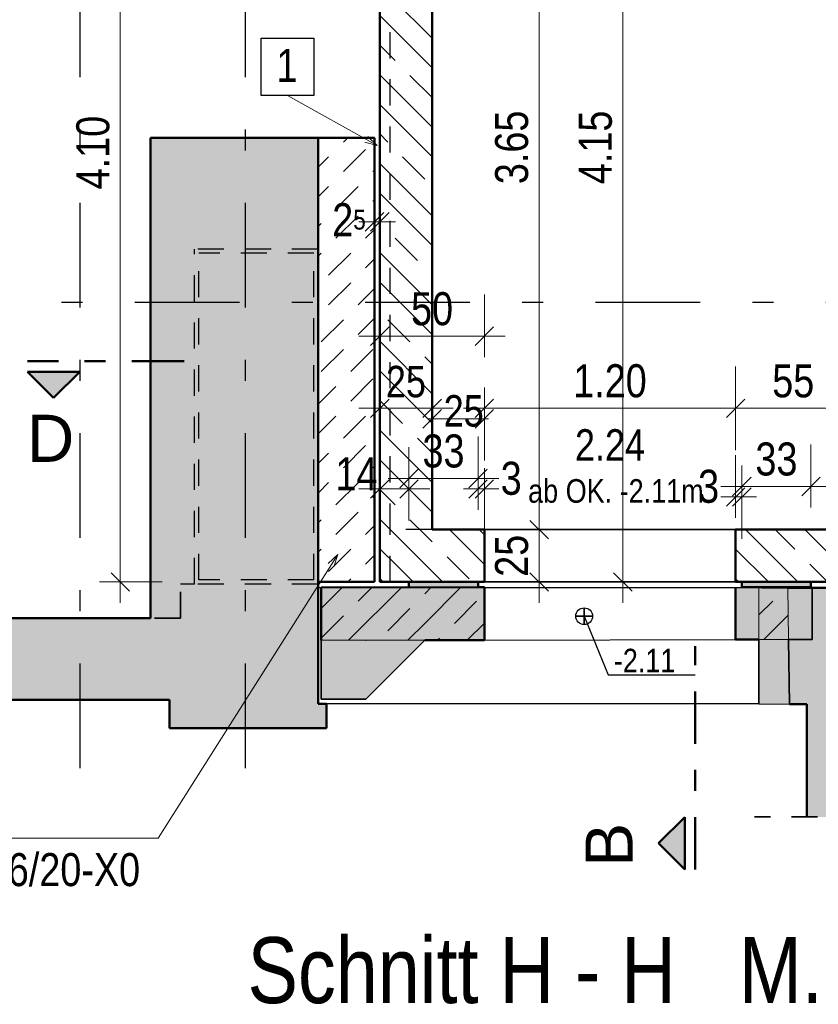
# Model space of a CAD drawing. Header units: millimetres. Extents: x -50 to 85, y 0 to 206.
# Tile 9 of 152: x 5.42 to 9.23, y 10.48 to 15.19. Entities that reach past the tile are written whole.
import ezdxf

# ---------------------------------------------------------------- set-up
doc = ezdxf.new("R2010")
doc.units = ezdxf.units.MM
for name, pattern in [('DASHDOT', [1, 0.5, -0.25, 0, -0.25]), ('DASHDOTX2', [2, 1, -0.5, 0, -0.5]), ('HIDDEN', [0.375, 0.25, -0.125])]:
    doc.linetypes.add(name, pattern=pattern)
for name, color, linetype, lineweight in [('Achsen', 7, 'Continuous', 20), ('Geschnittene Kanten', 7, 'Continuous', 20), ('Schraffuren', 7, 'Continuous', 20), ('Verdeckte Kanten', 7, 'Continuous', 20)]:
    doc.layers.add(name, color=color, linetype=linetype, lineweight=lineweight)
doc.styles.add('Arial', font='arial.ttf')
doc.styles.add('Arial Narrow', font='ARIALN.TTF')
doc.dimstyles.new('Arch_Strakon_dimstyle', dxfattribs={"dimtxt": 15.75, "dimasz": 1, "dimexe": 1.25, "dimexo": 0.0625, "dimgap": 1, "dimtad": 0, "dimdec": 5, "dimzin": 12, "dimdsep": 46, "dimtxsty": 'Arial Narrow', "dimblk": 'Arrowhead_Tick', "dimsah": 1, "dimcen": 0, "dimse1": 1, "dimse2": 1, "dimclrd": 6, "dimclrt": 2, "dimazin": 0, "dimtfac": 1, "dimtdec": 4, "dimtmove": 0, "dimatfit": 3, "dimldrblk": 'NONE', "dimfxl": 1, "dimtvp": 1, "dimtolj": 1, "dimtzin": 0, "dimlwd": 13, "dimarcsym": 2})
pattern_1 = [(135, (0, 0), (-0.212132, -0.212132), []), (135, (-0.0707, -0.0707), (-0.212132, -0.212132), []), (135, (-0.14142, -0.14142), (-0.212132, -0.212132), [0.15, -0.1])]
pattern_2 = [(45, (0, 0), (-0.1414214, 0.1414214), [0.15, -0.1]), (45, (-0.07071, 0.07071), (-0.1414214, 0.1414214), [])]

# ---------------------------------------------------------------- blocks, each defined once
blk = doc.blocks.new('Arrowhead_Tick')
at = {"color": 0, "linetype": 'Continuous', "lineweight": -2}
for p, q in [((0, 20), (0, -10)), ((-1, 0), (0, 0)), ((10, 0), (0, 0))]:
    blk.add_line(p, q, dxfattribs=at)
at = {"color": 2, "linetype": 'Continuous', "lineweight": 35}
blk.add_line((4.42, 4.42), (-4.42, -4.42), dxfattribs=at)
blk = doc.blocks.new('*D195')
at = {"color": 6, "linetype": 'Continuous', "lineweight": 13}
blk.add_line((7.9, 12.5114), (7.9, 12.7414), dxfattribs=at)
at = {"layer": 'Defpoints', "color": 0}
for p in [(7.389, 12.7514), (7.9, 12.7514), (7.6385, 12.5014)]:
    blk.add_point(p, dxfattribs=at)
at = {"color": 6, "lineweight": 13, "xscale": 0.01, "yscale": 0.01, "zscale": 0.01}
for p, rotation in [((7.9, 12.7514), 90), ((7.9, 12.5014), 270)]:
    blk.add_blockref('Arrowhead_Tick', p, dxfattribs=dict(at, rotation=rotation))
at = {"color": 2, "lineweight": 35, "insert": (7.7696, 12.6264), "char_height": 0.1575, "attachment_point": 5, "rotation": 90, "style": 'Arial Narrow'}
blk.add_mtext('\\A1;25', dxfattribs=at)
blk = doc.blocks.new('_None')
blk = doc.blocks.new('*D196')
at = {"color": 6, "linetype": 'Continuous', "lineweight": 13}
blk.add_line((7.9, 12.7614), (7.9, 16.3914), dxfattribs=at)
at = {"layer": 'Defpoints', "color": 0}
for p in [(7.139, 16.4014), (7.9, 16.4014), (7.389, 12.7514)]:
    blk.add_point(p, dxfattribs=at)
at = {"color": 6, "lineweight": 13, "xscale": 0.01, "yscale": 0.01, "zscale": 0.01}
for p, rotation in [((7.9, 16.4014), 90), ((7.9, 12.7514), 270)]:
    blk.add_blockref('Arrowhead_Tick', p, dxfattribs=dict(at, rotation=rotation))
at = {"color": 2, "lineweight": 35, "insert": (7.7696, 14.5764), "char_height": 0.1575, "attachment_point": 5, "rotation": 90, "style": 'Arial Narrow'}
blk.add_mtext('\\A1;3.65', dxfattribs=at)
blk = doc.blocks.new('*D199')
at = {"color": 6, "linetype": 'Continuous', "lineweight": 13}
blk.add_line((4.6463, 12.5114), (4.6463, 13.828), dxfattribs=at)
at = {"layer": 'Defpoints', "color": 0}
for p in [(3.7695, 13.838), (4.6463, 13.838), (7.6385, 12.5014)]:
    blk.add_point(p, dxfattribs=at)
at = {"color": 6, "lineweight": 13, "xscale": 0.01, "yscale": 0.01, "zscale": 0.01}
for p, rotation in [((4.6463, 13.838), 90), ((4.6463, 12.5014), 270)]:
    blk.add_blockref('Arrowhead_Tick', p, dxfattribs=dict(at, rotation=rotation))
at = {"color": 2, "lineweight": 35, "insert": (4.5159, 13.1697), "char_height": 0.1575, "attachment_point": 5, "rotation": 90, "style": 'Arial Narrow'}
blk.add_mtext('\\A1;1.33{\\A1;\\H.6x;\\S5;}', dxfattribs=at)
blk = doc.blocks.new('*D201')
at = {"color": 6, "linetype": 'Continuous', "lineweight": 13}
blk.add_line((9.9, 12.5114), (9.9, 12.7414), dxfattribs=at)
at = {"layer": 'Defpoints', "color": 0}
for p in [(9.9, 12.7514), (11.339, 12.7514), (8.8385, 12.5014)]:
    blk.add_point(p, dxfattribs=at)
at = {"color": 6, "lineweight": 13, "xscale": 0.01, "yscale": 0.01, "zscale": 0.01}
for p, rotation in [((9.9, 12.7514), 90), ((9.9, 12.5014), 270)]:
    blk.add_blockref('Arrowhead_Tick', p, dxfattribs=dict(at, rotation=rotation))
at = {"color": 2, "lineweight": 35, "insert": (9.7696, 12.6264), "char_height": 0.1575, "attachment_point": 5, "rotation": 90, "style": 'Arial Narrow'}
blk.add_mtext('\\A1;25', dxfattribs=at)
blk = doc.blocks.new('*D203')
at = {"color": 6, "linetype": 'Continuous', "lineweight": 13}
blk.add_line((8.3, 12.5114), (8.3, 16.6414), dxfattribs=at)
at = {"layer": 'Defpoints', "color": 0}
for p in [(8.3, 16.6514), (11.589, 16.6514), (8.8385, 12.5014)]:
    blk.add_point(p, dxfattribs=at)
at = {"color": 6, "lineweight": 13, "xscale": 0.01, "yscale": 0.01, "zscale": 0.01}
for p, rotation in [((8.3, 16.6514), 90), ((8.3, 12.5014), 270)]:
    blk.add_blockref('Arrowhead_Tick', p, dxfattribs=dict(at, rotation=rotation))
at = {"color": 2, "lineweight": 35, "insert": (8.1696, 14.5764), "char_height": 0.1575, "attachment_point": 5, "rotation": 90, "style": 'Arial Narrow'}
blk.add_mtext('\\A1;4.15', dxfattribs=at)
blk = doc.blocks.new('*D204')
at = {"color": 6, "linetype": 'Continuous', "lineweight": 13}
blk.add_line((11.0263, 12.5114), (11.0263, 12.7414), dxfattribs=at)
at = {"layer": 'Defpoints', "color": 0}
for p in [(11.0263, 12.7514), (11.339, 12.7514), (8.8385, 12.5014)]:
    blk.add_point(p, dxfattribs=at)
at = {"color": 6, "lineweight": 13, "xscale": 0.01, "yscale": 0.01, "zscale": 0.01}
for p, rotation in [((11.0263, 12.7514), 90), ((11.0263, 12.5014), 270)]:
    blk.add_blockref('Arrowhead_Tick', p, dxfattribs=dict(at, rotation=rotation))
at = {"color": 2, "lineweight": 35, "insert": (10.8959, 12.6264), "char_height": 0.1575, "attachment_point": 5, "rotation": 90, "style": 'Arial Narrow'}
blk.add_mtext('\\A1;25', dxfattribs=at)
blk = doc.blocks.new('*D214')
at = {"color": 6, "linetype": 'Continuous', "lineweight": 13}
blk.add_line((5.9, 12.5114), (5.9, 16.5914), dxfattribs=at)
at = {"layer": 'Defpoints', "color": 0}
for p in [(5.9, 16.6014), (7.189, 16.6014), (7.139, 12.5014)]:
    blk.add_point(p, dxfattribs=at)
at = {"color": 6, "lineweight": 13, "xscale": 0.01, "yscale": 0.01, "zscale": 0.01}
for p, rotation in [((5.9, 16.6014), 90), ((5.9, 12.5014), 270)]:
    blk.add_blockref('Arrowhead_Tick', p, dxfattribs=dict(at, rotation=rotation))
at = {"color": 2, "lineweight": 35, "insert": (5.7696, 14.5514), "char_height": 0.1575, "attachment_point": 5, "rotation": 90, "style": 'Arial Narrow'}
blk.add_mtext('\\A1;4.10', dxfattribs=at)
blk = doc.blocks.new('*D394')
at = {"color": 6, "linetype": 'Continuous', "lineweight": 13}
blk.add_line((7.6485, 13.3306), (8.8285, 13.3306), dxfattribs=at)
at = {"layer": 'Defpoints', "color": 0}
for p in [(8.8385, 13.3306), (7.6385, 12.7514), (8.8385, 12.7514)]:
    blk.add_point(p, dxfattribs=at)
at = {"color": 6, "lineweight": 13, "xscale": 0.01, "yscale": 0.01, "zscale": 0.01}
blk.add_blockref('Arrowhead_Tick', (8.8385, 13.3306), dxfattribs=at)
at = {"color": 6, "lineweight": 13, "xscale": 0.01, "yscale": 0.01, "zscale": 0.01, "rotation": 180}
blk.add_blockref('Arrowhead_Tick', (7.6385, 13.3306), dxfattribs=at)
at = {"color": 2, "lineweight": 35, "insert": (8.2385, 13.461), "char_height": 0.1575, "attachment_point": 5, "style": 'Arial Narrow'}
blk.add_mtext('\\A1;1.20', dxfattribs=at)
blk = doc.blocks.new('*D397')
at = {"color": 6, "linetype": 'Continuous', "lineweight": 13}
blk.add_line((8.8785, 12.9572), (9.1885, 12.9572), dxfattribs=at)
at = {"layer": 'Defpoints', "color": 0}
for p in [(9.1985, 12.9572), (8.8685, 12.4764), (9.1985, 12.4764)]:
    blk.add_point(p, dxfattribs=at)
at = {"color": 6, "lineweight": 13, "xscale": 0.01, "yscale": 0.01, "zscale": 0.01}
blk.add_blockref('Arrowhead_Tick', (9.1985, 12.9572), dxfattribs=at)
at = {"color": 6, "lineweight": 13, "xscale": 0.01, "yscale": 0.01, "zscale": 0.01, "rotation": 180}
blk.add_blockref('Arrowhead_Tick', (8.8685, 12.9572), dxfattribs=at)
at = {"color": 2, "lineweight": 35, "insert": (9.0335, 13.0876), "char_height": 0.1575, "attachment_point": 5, "style": 'Arial Narrow'}
blk.add_mtext('\\A1;33', dxfattribs=at)
blk = doc.blocks.new('*D398')
at = {"color": 6, "linetype": 'Continuous', "lineweight": 13}
blk.add_line((7.149, 13.3306), (7.379, 13.3306), dxfattribs=at)
at = {"layer": 'Defpoints', "color": 0}
for p in [(7.389, 13.3306), (7.139, 12.7514), (7.389, 12.7514)]:
    blk.add_point(p, dxfattribs=at)
at = {"color": 6, "lineweight": 13, "xscale": 0.01, "yscale": 0.01, "zscale": 0.01}
blk.add_blockref('Arrowhead_Tick', (7.389, 13.3306), dxfattribs=at)
at = {"color": 6, "lineweight": 13, "xscale": 0.01, "yscale": 0.01, "zscale": 0.01, "rotation": 180}
blk.add_blockref('Arrowhead_Tick', (7.139, 13.3306), dxfattribs=at)
at = {"color": 2, "lineweight": 35, "insert": (7.264, 13.4571), "char_height": 0.15, "attachment_point": 5, "style": 'Arial Narrow'}
blk.add_mtext('\\A1;25', dxfattribs=at)
blk = doc.blocks.new('*D399')
at = {"color": 6, "linetype": 'Continuous', "lineweight": 13}
for p, q in [((7.379, 13.2806), (7.369, 13.2806)), ((7.389, 13.2806), (7.6385, 13.2806)), ((7.6485, 13.2806), (7.6585, 13.2806))]:
    blk.add_line(p, q, dxfattribs=at)
at = {"layer": 'Defpoints', "color": 0}
for p in [(7.6385, 13.2806), (7.389, 12.7514), (7.6385, 12.7514)]:
    blk.add_point(p, dxfattribs=at)
at = {"color": 6, "lineweight": 13, "xscale": 0.01, "yscale": 0.01, "zscale": 0.01}
blk.add_blockref('Arrowhead_Tick', (7.389, 13.2806), dxfattribs=at)
at = {"color": 6, "lineweight": 13, "xscale": 0.01, "yscale": 0.01, "zscale": 0.01, "rotation": 180}
blk.add_blockref('Arrowhead_Tick', (7.6385, 13.2806), dxfattribs=at)
at = {"color": 2, "lineweight": 35, "insert": (7.5401, 13.3175), "char_height": 0.15, "attachment_point": 5, "style": 'Arial Narrow'}
blk.add_mtext('\\A1;25', dxfattribs=at)
blk = doc.blocks.new('*D400')
at = {"color": 6, "linetype": 'Continuous', "lineweight": 13}
blk.add_line((8.8485, 13.3306), (9.379, 13.3306), dxfattribs=at)
at = {"layer": 'Defpoints', "color": 0}
for p in [(9.389, 13.3306), (8.8385, 12.7514), (9.389, 12.7514)]:
    blk.add_point(p, dxfattribs=at)
at = {"color": 6, "lineweight": 13, "xscale": 0.01, "yscale": 0.01, "zscale": 0.01}
blk.add_blockref('Arrowhead_Tick', (9.389, 13.3306), dxfattribs=at)
at = {"color": 6, "lineweight": 13, "xscale": 0.01, "yscale": 0.01, "zscale": 0.01, "rotation": 180}
blk.add_blockref('Arrowhead_Tick', (8.8385, 13.3306), dxfattribs=at)
at = {"color": 2, "lineweight": 35, "insert": (9.1138, 13.4607), "char_height": 0.1575, "attachment_point": 5, "style": 'Arial Narrow'}
blk.add_mtext('\\A1;55', dxfattribs=at)
blk = doc.blocks.new('*D401')
at = {"color": 6, "linetype": 'Continuous', "lineweight": 13}
for p, q in [((8.8285, 12.9072), (8.8185, 12.9072)), ((8.8385, 12.9072), (8.8685, 12.9072)), ((8.8785, 12.9072), (8.8885, 12.9072))]:
    blk.add_line(p, q, dxfattribs=at)
at = {"layer": 'Defpoints', "color": 0}
for p in [(8.8685, 12.9072), (8.8385, 12.474), (8.8685, 12.4764)]:
    blk.add_point(p, dxfattribs=at)
at = {"color": 6, "lineweight": 13, "xscale": 0.01, "yscale": 0.01, "zscale": 0.01}
blk.add_blockref('Arrowhead_Tick', (8.8385, 12.9072), dxfattribs=at)
at = {"color": 6, "lineweight": 13, "xscale": 0.01, "yscale": 0.01, "zscale": 0.01, "rotation": 180}
blk.add_blockref('Arrowhead_Tick', (8.8685, 12.9072), dxfattribs=at)
at = {"color": 2, "lineweight": 35, "insert": (8.7097, 12.9572), "char_height": 0.1575, "attachment_point": 5, "style": 'Arial Narrow'}
blk.add_mtext('\\A1;3', dxfattribs=at)
blk = doc.blocks.new('*D478')
at = {"color": 6, "linetype": 'Continuous', "lineweight": 13}
blk.add_line((7.149, 12.9455), (7.2685, 12.9455), dxfattribs=at)
at = {"layer": 'Defpoints', "color": 0}
for p in [(7.2785, 12.9455), (7.139, 12.5014), (7.2785, 12.4764)]:
    blk.add_point(p, dxfattribs=at)
at = {"color": 6, "lineweight": 13, "xscale": 0.01, "yscale": 0.01, "zscale": 0.01}
blk.add_blockref('Arrowhead_Tick', (7.2785, 12.9455), dxfattribs=at)
at = {"color": 6, "lineweight": 13, "xscale": 0.01, "yscale": 0.01, "zscale": 0.01, "rotation": 180}
blk.add_blockref('Arrowhead_Tick', (7.139, 12.9455), dxfattribs=at)
at = {"color": 2, "lineweight": 35, "insert": (7.0276, 13.0176), "char_height": 0.1575, "attachment_point": 5, "style": 'Arial Narrow'}
blk.add_mtext('\\A1;14', dxfattribs=at)
blk = doc.blocks.new('*D479')
at = {"color": 6, "linetype": 'Continuous', "lineweight": 13}
blk.add_line((7.2885, 12.9955), (7.5985, 12.9955), dxfattribs=at)
at = {"layer": 'Defpoints', "color": 0}
for p in [(7.6085, 12.9955), (7.2785, 12.4764), (7.6085, 12.4764)]:
    blk.add_point(p, dxfattribs=at)
at = {"color": 6, "lineweight": 13, "xscale": 0.01, "yscale": 0.01, "zscale": 0.01}
blk.add_blockref('Arrowhead_Tick', (7.6085, 12.9955), dxfattribs=at)
at = {"color": 6, "lineweight": 13, "xscale": 0.01, "yscale": 0.01, "zscale": 0.01, "rotation": 180}
blk.add_blockref('Arrowhead_Tick', (7.2785, 12.9955), dxfattribs=at)
at = {"color": 2, "lineweight": 35, "insert": (7.4435, 13.1259), "char_height": 0.1575, "attachment_point": 5, "style": 'Arial Narrow'}
blk.add_mtext('\\A1;33', dxfattribs=at)
blk = doc.blocks.new('*D480')
at = {"color": 6, "linetype": 'Continuous', "lineweight": 13}
for p, q in [((7.5985, 12.9455), (7.5885, 12.9455)), ((7.6085, 12.9455), (7.6385, 12.9455)), ((7.6485, 12.9455), (7.6585, 12.9455))]:
    blk.add_line(p, q, dxfattribs=at)
at = {"layer": 'Defpoints', "color": 0}
for p in [(7.6385, 12.9455), (7.6085, 12.4764), (7.6385, 12.2228)]:
    blk.add_point(p, dxfattribs=at)
at = {"color": 6, "lineweight": 13, "xscale": 0.01, "yscale": 0.01, "zscale": 0.01}
blk.add_blockref('Arrowhead_Tick', (7.6085, 12.9455), dxfattribs=at)
at = {"color": 6, "lineweight": 13, "xscale": 0.01, "yscale": 0.01, "zscale": 0.01, "rotation": 180}
blk.add_blockref('Arrowhead_Tick', (7.6385, 12.9455), dxfattribs=at)
at = {"color": 2, "lineweight": 35, "insert": (7.7669, 12.9955), "char_height": 0.1575, "attachment_point": 5, "style": 'Arial Narrow'}
blk.add_mtext('\\A1;3', dxfattribs=at)
blk = doc.blocks.new('*D481')
at = {"color": 6, "linetype": 'Continuous', "lineweight": 13}
blk.add_line((7.149, 13.6746), (7.6285, 13.6746), dxfattribs=at)
at = {"layer": 'Defpoints', "color": 0}
for p in [(7.6385, 13.6746), (7.6385, 12.7514), (7.139, 12.5014)]:
    blk.add_point(p, dxfattribs=at)
at = {"color": 6, "lineweight": 13, "xscale": 0.01, "yscale": 0.01, "zscale": 0.01}
blk.add_blockref('Arrowhead_Tick', (7.6385, 13.6746), dxfattribs=at)
at = {"color": 6, "lineweight": 13, "xscale": 0.01, "yscale": 0.01, "zscale": 0.01, "rotation": 180}
blk.add_blockref('Arrowhead_Tick', (7.139, 13.6746), dxfattribs=at)
at = {"color": 2, "lineweight": 35, "insert": (7.3888, 13.805), "char_height": 0.1575, "attachment_point": 5, "style": 'Arial Narrow'}
blk.add_mtext('\\A1;50', dxfattribs=at)
blk = doc.blocks.new('*D509')
at = {"color": 6, "linetype": 'Continuous', "lineweight": 13}
for p, q in [((7.104, 14.2212), (7.094, 14.2212)), ((7.114, 14.2212), (7.139, 14.2212)), ((7.149, 14.2212), (7.159, 14.2212))]:
    blk.add_line(p, q, dxfattribs=at)
at = {"layer": 'Defpoints', "color": 0}
for p in [(7.114, 14.6225), (7.139, 14.2212), (7.139, 12.5014)]:
    blk.add_point(p, dxfattribs=at)
at = {"color": 6, "lineweight": 13, "xscale": 0.01, "yscale": 0.01, "zscale": 0.01}
blk.add_blockref('Arrowhead_Tick', (7.114, 14.2212), dxfattribs=at)
at = {"color": 6, "lineweight": 13, "xscale": 0.01, "yscale": 0.01, "zscale": 0.01, "rotation": 180}
blk.add_blockref('Arrowhead_Tick', (7.139, 14.2212), dxfattribs=at)
at = {"color": 2, "lineweight": 35, "insert": (6.9922, 14.2305), "char_height": 0.1575, "attachment_point": 5, "style": 'Arial Narrow'}
blk.add_mtext('\\A1;2{\\A1;\\H.6x;\\S5;}', dxfattribs=at)

msp = doc.modelspace()

# ---------------------------------------------------------------- hatches: boundary and pattern name
at = {"lineweight": 13}
h = msp.add_hatch(dxfattribs=at)
h.set_pattern_fill('wuB', color=6, scale=0.01, angle=135, style=0, pattern_type=2)
h.set_pattern_definition(pattern_1)
h.paths.add_polyline_path([(7.3889841, 12.7513803), (7.1389841, 12.5013803), (7.1389841, 16.4013861), (7.3889841, 16.4013861)])
at = {"lineweight": 35, "true_color": 0x0000ff}
msp.add_hatch(color=5, dxfattribs=at).paths.add_polyline_path([(5.581361, 13.3800482), (5.706361, 13.5050482), (5.456361, 13.5050482)])
at = {"lineweight": 13}
h = msp.add_hatch(dxfattribs=at)
h.set_pattern_fill('wuB', color=6, scale=0.01, angle=135, style=0, pattern_type=2)
h.set_pattern_definition(pattern_1)
h.paths.add_polyline_path([(7.6385434, 12.5013803), (7.1389841, 12.5013803), (7.3889841, 12.7513803), (7.6385434, 12.7513803)])
h = msp.add_hatch(dxfattribs=at)
h.set_pattern_fill('wuB', color=6, scale=0.01, angle=135, style=0, pattern_type=2)
h.set_pattern_definition(pattern_1)
h.paths.add_polyline_path([(11.3389895, 12.7513803), (11.3389895, 12.5013803), (8.8385434, 12.5013803), (8.8385434, 12.7513803)])
at = {"lineweight": 25, "true_color": 0xaaaaaa}
for points in [[(7.3539841, 12.2228269), (7.6385434, 12.2228269), (7.6385434, 12.4763803), (6.8596849, 12.4763803), (6.8596849, 12.2228269), (7.0728519, 12.2228269)], [(9.0885721, 12.4739902), (9.0915412, 12.2263803), (8.9489841, 12.2263803), (8.8385434, 12.2263803), (8.8385434, 12.4739902)]]:
    msp.add_hatch(color=253, dxfattribs=at).paths.add_polyline_path(points)
at = {"lineweight": 13, "true_color": 0xaaaaaa}
msp.add_hatch(color=253, dxfattribs=at).paths.add_polyline_path([(9.0915412, 12.2263803), (9.2035434, 12.2263803), (9.2035434, 12.4739902), (9.0885721, 12.4739902)])
at = {"lineweight": 13, "true_color": 0x0000ff}
msp.add_hatch(color=5, dxfattribs=at).paths.add_polyline_path([(8.4709058, 11.25415), (8.5959058, 11.12915), (8.5959058, 11.37915)])
at = {"layer": 'Schraffuren', "lineweight": 13, "true_color": 0xf0f0f0}
for points in [[(6.8447884, 14.6225499), (6.8447884, 12.4908884), (6.1874965, 12.4908884), (6.1874965, 12.3287493), (6.0447877, 12.3287493), (6.0447877, 14.6225499)], [(6.8846849, 11.9194246), (6.8850185, 11.803467), (6.1354928, 11.803467), (6.1354928, 11.9384717), (5.1047189, 11.9384717), (5.1047189, 12.3287493), (6.1874965, 12.3287493), (6.1874965, 12.4908884), (6.8447884, 12.4908884), (6.8448301, 12.4763769), (6.8447884, 12.4763769), (6.8447884, 11.9194246)], [(9.2035434, 12.4739902), (9.2035434, 12.2263803), (9.0915412, 12.2263803), (9.0885721, 12.4739902)], [(10.1004338, 12.2248581), (10.1004338, 11.8961056), (9.4302615, 11.8981511), (9.4302615, 11.3800111), (9.1782087, 11.3800111), (9.1782011, 11.9181887), (9.0952314, 11.9186385), (9.0885721, 12.4739902), (9.6458083, 12.4739902), (9.6458083, 12.3118554), (10.0075476, 12.3118554), (10.0132499, 12.3120421), (10.0401912, 12.307775), (10.0644953, 12.2953914), (10.0837832, 12.2761036), (10.0961667, 12.2517995)]]:
    msp.add_hatch(color=7, dxfattribs=at).paths.add_polyline_path(points)
at = {"layer": 'Schraffuren', "lineweight": 13}
h = msp.add_hatch(dxfattribs=at)
h.set_pattern_fill('uB', color=6, scale=0.01, angle=45, style=0, pattern_type=2)
h.set_pattern_definition([(45, (0, 0), (-0.1414214, 0.1414214), [0.15, -0.1]), (45, (0.03536, 0.17678), (-0.1414214, 0.1414214), [0.15, -0.1, 0.15, -0.1])])
h.paths.add_polyline_path([(7.1139834, 12.5013803), (6.8447884, 12.5013803), (6.8447884, 14.6225499), (7.1139834, 14.6225499)])
h = msp.add_hatch(dxfattribs=at)
h.set_pattern_fill('bB', color=6, scale=0.01, angle=45, style=0, pattern_type=2)
h.set_pattern_definition(pattern_2)
h.paths.add_polyline_path([(7.3539841, 12.2228269), (6.8596849, 12.2228269), (6.8596849, 12.4763803), (7.3539841, 12.4763769)])
at = {"layer": 'Schraffuren', "lineweight": 13, "true_color": 0xff0000}
for points in [[(7.6085434, 12.4763769), (7.2785434, 12.4763769), (7.2785434, 12.5013769), (7.6085434, 12.5013769)], [(9.1985434, 12.4763769), (8.8685434, 12.4763769), (8.8685434, 12.5013769), (9.1985434, 12.5013769)]]:
    msp.add_hatch(color=1, dxfattribs=at).paths.add_polyline_path(points)
at = {"layer": 'Schraffuren', "lineweight": 13}
h = msp.add_hatch(dxfattribs=at)
h.set_pattern_fill('bB', color=6, scale=0.01, angle=45, style=0, pattern_type=2)
h.set_pattern_definition(pattern_2)
h.paths.add_polyline_path([(7.6385434, 12.2228269), (7.3539841, 12.2228269), (7.3539841, 12.4763769), (7.6385434, 12.4763803)])
h = msp.add_hatch(dxfattribs=at)
h.set_pattern_fill('bB', color=6, scale=0.01, angle=45, style=0, pattern_type=2)
h.set_pattern_definition(pattern_2)
h.paths.add_polyline_path([(9.0915412, 12.2263803), (8.9502219, 12.2263803), (8.9502219, 12.4763803), (9.0885434, 12.4763803)])
at = {"layer": 'Schraffuren', "lineweight": 25, "true_color": 0xaaaaaa}
for points in [[(7.0728519, 11.9416947), (7.3539841, 12.2228269), (6.8596849, 12.2228269), (6.8596849, 11.9416947)], [(9.0915412, 12.2263803), (9.0952314, 11.9186385), (8.9502219, 11.9194246), (8.9489841, 12.2263803)]]:
    msp.add_hatch(color=253, dxfattribs=at).paths.add_polyline_path(points)

# ---------------------------------------------------------------- linework, layer by layer
at = {"color": 4, "linetype": 'Continuous', "lineweight": 50}
for p, q in [((7.1389841, 12.5013803), (7.1389841, 16.4013861)), ((7.3889841, 12.7513803), (7.3889841, 16.4013861)), ((6.8447884, 14.6225499), (6.0447877, 14.6225499)), ((6.0447877, 12.3287493), (6.0447877, 14.6225499)), ((5.706361, 13.5050482), (5.456361, 13.5050482)), ((5.456361, 13.5050482), (5.581361, 13.3800482)), ((5.581361, 13.3800482), (5.706361, 13.5050482)), ((7.6385434, 12.7513803), (7.3889841, 12.7513803)), ((7.6385434, 12.5013803), (7.6385434, 12.7513803)), ((9.388982, 12.7513803), (8.8385434, 12.7513803)), ((8.8385434, 12.5013803), (8.8385434, 12.7513803)), ((6.8447884, 12.4908884), (6.8447884, 12.5013803)), ((6.8448301, 12.4763769), (6.8447884, 12.4908884)), ((6.8447884, 11.9194246), (6.8447884, 12.4763769)), ((6.8596849, 12.2228269), (6.8596849, 12.4763803)), ((7.2785434, 12.5013769), (7.1389841, 12.5013769)), ((7.6385434, 12.5013769), (7.6085434, 12.5013769)), ((7.6385434, 12.4763769), (7.6085434, 12.4763769)), ((7.6385434, 12.2228269), (7.6385434, 12.4763803)), ((8.8685434, 12.5013769), (8.8385434, 12.5013769)), ((9.6458083, 12.4739902), (9.0885721, 12.4739902)), ((11.3389895, 12.5013769), (9.1985434, 12.5013769)), ((6.0447877, 12.3287493), (5.1047189, 12.3287493)), ((7.6385434, 12.2228269), (7.3539841, 12.2228269)), ((6.1354928, 11.9384717), (5.1047189, 11.9384717)), ((6.1354928, 11.803467), (6.1354928, 11.9384717)), ((6.8846849, 11.9194246), (6.8447884, 11.9194246)), ((6.8850185, 11.803467), (6.8846849, 11.9194246)), ((9.0952314, 11.9186385), (9.1782011, 11.9181887)), ((9.1782011, 11.9181887), (9.1782087, 11.3800111)), ((6.8850185, 11.803467), (6.1354928, 11.803467)), ((8.5959058, 11.37915), (8.4709058, 11.25415)), ((8.5959058, 11.12915), (8.5959058, 11.37915)), ((8.4709058, 11.25415), (8.5959058, 11.12915))]:
    msp.add_line(p, q, dxfattribs=at)
at = {"color": 3, "linetype": 'HIDDEN', "lineweight": 25, "ltscale": 0.5}
for p, q in [((6.8447884, 14.0908769), (6.2548029, 14.0908769)), ((6.2548029, 12.4908884), (6.2548029, 14.0908769)), ((6.8247884, 14.0708769), (6.2748029, 14.0708769)), ((6.2748029, 12.5108884), (6.2748029, 14.0708769)), ((6.8247884, 12.5108884), (6.8247884, 14.0708769)), ((6.8247884, 12.5108884), (6.2748029, 12.5108884)), ((6.2548029, 12.4908884), (6.1874965, 12.4908884)), ((6.8447884, 12.4908884), (6.2548029, 12.4908884))]:
    msp.add_line(p, q, dxfattribs=at)
at = {"color": 4, "linetype": 'DASHDOT', "lineweight": 50, "ltscale": 0.5}
for p, q in [((6.2042933, 13.5550482), (5.456361, 13.5550482)), ((8.6459058, 11.12915), (8.6459058, 12.1949535))]:
    msp.add_line(p, q, dxfattribs=at)
at = {"color": 3, "linetype": 'Continuous', "lineweight": 25}
for p, q in [((8.8385434, 12.7513803), (7.6385434, 12.7513803)), ((8.9502219, 12.4739902), (6.8447884, 12.4739902)), ((6.8448369, 12.4739902), (6.8448301, 12.4763769)), ((6.8596849, 12.4739902), (6.8448369, 12.4739902)), ((7.2785434, 12.4763769), (6.8596849, 12.4763769)), ((8.8385434, 12.5013769), (7.6385434, 12.5013769)), ((8.926847, 12.4739902), (7.6385434, 12.4739902)), ((8.9502219, 12.4739902), (8.926847, 12.4739902)), ((8.1153159, 12.3377722), (8.2297658, 12.0588006)), ((8.2297658, 12.0588006), (8.6446466, 12.0588006)), ((8.9502219, 11.9194246), (6.8846849, 11.9194246)), ((8.9502219, 11.9194246), (9.0952314, 11.9186385)), ((8.9502219, 11.9194246), (9.0952314, 11.9186385))]:
    msp.add_line(p, q, dxfattribs=at)
at = {"color": 5, "linetype": 'Continuous', "lineweight": 18}
for p, q in [((6.0804697, 11.2789181), (6.9390158, 12.6324424)), ((6.8933015, 12.5903869), (6.9390158, 12.6324424)), ((6.9390158, 12.6324424), (6.9204538, 12.5731641)), ((3.5617757, 11.2789181), (6.0804697, 11.2789181))]:
    msp.add_line(p, q, dxfattribs=at)
at = {"color": 2, "linetype": 'HIDDEN', "lineweight": 35, "ltscale": 0.5}
for p, q in [((6.1874965, 12.3287493), (6.1874965, 12.4908884)), ((9.0885721, 12.4739902), (8.9502219, 12.4739902)), ((6.1874965, 12.3287493), (6.0447877, 12.3287493)), ((9.6802615, 11.3800111), (8.9282087, 11.3800111))]:
    msp.add_line(p, q, dxfattribs=at)
at = {"color": 9, "linetype": 'HIDDEN', "lineweight": 0, "ltscale": 0.5}
msp.add_line((7.6385434, 12.4739902), (6.8596849, 12.4739902), dxfattribs=at)
at = {"color": 9, "linetype": 'Continuous', "lineweight": 0}
for p, q in [((8.9502219, 12.2263803), (8.9502219, 12.4763803)), ((9.0885434, 12.4763803), (9.0915412, 12.2263803)), ((7.3539841, 12.2228269), (6.8596849, 12.2228269)), ((9.0915412, 12.2263803), (8.9502219, 12.2263803)), ((9.0915412, 12.2263803), (9.0952314, 11.9186385))]:
    msp.add_line(p, q, dxfattribs=at)
at = {"color": 2, "linetype": 'Continuous', "lineweight": 35}
for p, q in [((8.1153159, 12.3777722), (8.1153159, 12.2977722)), ((8.1553159, 12.3377722), (8.0753159, 12.3377722))]:
    msp.add_line(p, q, dxfattribs=at)
at = {"color": 9, "linetype": 'Continuous', "lineweight": 0}
for centre in [(7.1389841, 12.7513769), (7.3539841, 12.4763769)]:
    msp.add_circle(centre, 0.00111, dxfattribs=at)
at = {"color": 3, "linetype": 'Continuous', "lineweight": 25}
msp.add_circle((8.1153159, 12.3377722), 0.04, dxfattribs=at)
at = {"layer": 'Achsen', "color": 3, "linetype": 'DASHDOTX2', "lineweight": 25, "ltscale": 0.5}
for p, q in [((5.7065329, 38.5121345), (5.7065329, 11.4840961)), ((6.4965329, 38.5121345), (6.4965329, 11.4840961)), ((3.7695329, 13.837962), (13.4228669, 13.837962))]:
    msp.add_line(p, q, dxfattribs=at)
at = {"layer": 'Geschnittene Kanten', "color": 4, "linetype": 'Continuous', "lineweight": 50}
for p, q in [((7.1139834, 14.6225499), (6.8447884, 14.6225499)), ((6.8447884, 12.5013803), (6.8447884, 14.6225499)), ((7.1139834, 12.5013803), (7.1139834, 14.6225499)), ((7.1139834, 12.5013769), (6.8447884, 12.5013769)), ((7.6085434, 12.5013769), (7.2785434, 12.5013769)), ((7.2785434, 12.4763769), (7.2785434, 12.5013769)), ((7.6085434, 12.4763769), (7.6085434, 12.5013769)), ((9.1985434, 12.5013769), (8.8685434, 12.5013769)), ((8.8685434, 12.4763769), (8.8685434, 12.5013769)), ((9.1985434, 12.4763769), (8.8685434, 12.4763769)), ((9.1985434, 12.4763769), (9.1985434, 12.5013769))]:
    msp.add_line(p, q, dxfattribs=at)
at = {"layer": 'Geschnittene Kanten', "color": 3, "linetype": 'Continuous', "lineweight": 25}
msp.add_line((7.6085434, 12.4763769), (7.2785434, 12.4763769), dxfattribs=at)
at = {"layer": 'Schraffuren', "color": 3, "linetype": 'Continuous', "lineweight": 25}
for p, q in [((6.572226, 14.8244698), (6.572226, 15.0984698)), ((6.572226, 15.0984698), (6.824226, 15.0984698)), ((6.824226, 15.0984698), (6.824226, 14.8244698)), ((6.824226, 14.8244698), (6.572226, 14.8244698)), ((7.6385434, 12.7513803), (8.8385434, 12.7513803)), ((7.6385434, 12.5013803), (8.8385434, 12.5013803)), ((7.6385434, 12.2228269), (8.8385434, 12.2263803))]:
    msp.add_line(p, q, dxfattribs=at)
at = {"layer": 'Schraffuren', "color": 5, "linetype": 'Continuous', "lineweight": 18}
for p, q in [((6.698226, 14.8244698), (7.1273642, 14.5856313)), ((7.0827554, 14.6288577), (7.1273642, 14.5856313)), ((7.1273642, 14.5856313), (7.0671186, 14.600762))]:
    msp.add_line(p, q, dxfattribs=at)
at = {"layer": 'Schraffuren', "color": 4, "linetype": 'Continuous', "lineweight": 50}
for p, q in [((8.8385434, 12.4739902), (8.8385434, 12.2263803)), ((9.2035434, 12.4763769), (9.2035434, 12.4739902)), ((8.8385434, 12.2263803), (8.9502219, 12.2263803))]:
    msp.add_line(p, q, dxfattribs=at)
at = {"layer": 'Schraffuren', "color": 2, "linetype": 'Continuous', "lineweight": 35}
for p, q in [((9.2035434, 12.4739902), (9.2035434, 12.2263803)), ((6.8596849, 11.9416947), (6.8596849, 12.2228269)), ((7.3539841, 12.2228269), (7.0728519, 11.9416947)), ((8.9489841, 12.2263803), (8.9489841, 11.9194246)), ((9.2035434, 12.2263803), (9.0915412, 12.2263803)), ((9.0915412, 12.2263803), (9.0952314, 11.9186385)), ((7.0728519, 11.9416947), (6.8596849, 11.9416947))]:
    msp.add_line(p, q, dxfattribs=at)
at = {"layer": 'Schraffuren', "color": 9, "linetype": 'Continuous', "lineweight": 0}
for centre in [(7.0728519, 12.2228269), (8.9489841, 12.2263803)]:
    msp.add_circle(centre, 0.00111, dxfattribs=at)
at = {"layer": 'Verdeckte Kanten', "color": 3, "linetype": 'HIDDEN', "lineweight": 25, "ltscale": 0.5}
for p, q in [((7.1889841, 12.7513803), (7.1889841, 16.4013864)), ((7.3889841, 12.7513803), (7.1889841, 12.7513803)), ((7.1889841, 12.5013803), (7.1889841, 12.7513803))]:
    msp.add_line(p, q, dxfattribs=at)

# ---------------------------------------------------------------- texts
at = {"color": 4, "lineweight": 50, "style": 'Arial'}
msp.add_text('D', height=0.225, dxfattribs=at).set_placement((5.4531571, 13.0747256))
at = {"color": 3, "lineweight": 25, "style": 'Arial Narrow'}
for s, p in [('ab OK. -2.11m', (7.8477895, 12.8798257)), ('-2.11', (8.257052, 12.0699074))]:
    msp.add_text(s, height=0.1125, dxfattribs=at).set_placement(p)
at = {"color": 4, "lineweight": 50, "style": 'Arial'}
msp.add_text('B', height=0.225, rotation=90, dxfattribs=at).set_placement((8.3466956, 11.1417788))
at = {"color": 2, "lineweight": 35, "style": 'Arial Narrow'}
msp.add_text('unbewehrter Beton C16/20-X0', height=0.1575, dxfattribs=at).set_placement((3.5574757, 11.0494155))
at = {"color": 1, "lineweight": 70, "style": 'Arial Narrow'}
msp.add_text('Schnitt H - H   M. 1:50', height=0.315, dxfattribs=at).set_placement((6.5077244, 10.4905812))
at = {"color": 2, "lineweight": 35, "insert": (8.2385434, 13.1555639), "char_height": 0.15, "attachment_point": 5, "line_spacing_factor": 0.9, "style": 'Arial Narrow'}
msp.add_mtext('2.24', dxfattribs=at)
at = {"layer": 'Schraffuren', "color": 2, "lineweight": 35, "style": 'Arial Narrow'}
msp.add_text('1', height=0.1575, dxfattribs=at).set_placement((6.6453584, 14.8889983))

# ---------------------------------------------------------------- dimensions: what is measured, and where the dimension line sits
at = {"lineweight": 35}
for base, p1, p2, text, picture, middle in [((8.3, 16.6513864), (8.8385434, 12.5013769), (11.5889895, 16.6513864), '4.15', '*D203', (8.3, 14.5763817)), ((5.9, 16.6013864), (7.1389841, 12.5013803), (7.1889841, 16.6013864), '4.10', '*D214', (5.9, 14.5513833)), ((7.9, 16.4013861), (7.3889841, 12.7513803), (7.1389841, 16.4013861), '3.65', '*D196', (7.9, 14.5763832)), ((4.6462914, 13.837962), (7.6385434, 12.5013803), (3.7695329, 13.837962), '1.33{\\A1;\\H.6x;\\S5;}', '*D199', (4.6462914, 13.1696711)), ((7.9, 12.7513803), (7.6385434, 12.5013803), (7.3889841, 12.7513803), '25', '*D195', (7.9, 12.6263803)), ((9.9, 12.7513803), (8.8385434, 12.5013769), (11.3389895, 12.7513803), '25', '*D201', (9.9, 12.6263786)), ((11.0262635, 12.7513803), (8.8385434, 12.5013769), (11.3389895, 12.7513803), '25', '*D204', (11.0262635, 12.6263786))]:
    dim = msp.add_linear_dim(base=base, p1=p1, p2=p2, angle=90, text=text, dimstyle='Arch_Strakon_dimstyle', override={"dimscale": 0.01, "dimtxt": 15.75, "dimasz": 1, "dimgap": 5, "dimtad": 1, "dimjust": 0, "dimtih": 0, "dimtoh": 0, "dimdec": 5, "dimdsep": 46, "dimtxsty": 'Arial Narrow', "dimclrd": 6, "dimclrt": 2, "dimtix": 1, "dimtofl": 255, "dimtmove": 0, "dimatfit": 2, "dimfxl": 0, "dimfxlon": 0, "dimtvp": 31.746032, "dimlwd": 13}, dxfattribs=at)
    dim.commit()
    dim.dimension.update_dxf_attribs({"geometry": picture, "text_midpoint": middle, "dimtype": 160})
for base, p1, p2, text, override, picture, middle in [((7.1389841, 14.2211647), (7.1139834, 14.6225499), (7.1389841, 12.5013803), '2{\\A1;\\H.6x;\\S5;}', {"dimscale": 0.01, "dimtxt": 15.75, "dimasz": 1, "dimgap": 5, "dimtad": 0, "dimjust": 0, "dimtih": 0, "dimtoh": 0, "dimdec": 4, "dimdsep": 46, "dimtxsty": 'Arial Narrow', "dimclrd": 6, "dimclrt": 2, "dimtix": 0, "dimtofl": 255, "dimtmove": 2, "dimatfit": 2, "dimfxl": 0, "dimfxlon": 0, "dimtvp": 31.746032, "dimlwd": 13}, '*D509', (6.9921896, 14.2305136)), ((7.6385434, 13.6745828), (7.1389841, 12.5013803), (7.6385434, 12.7513803), '50', {"dimscale": 0.01, "dimtxt": 15.75, "dimasz": 1, "dimgap": 5, "dimtad": 1, "dimjust": 0, "dimtih": 0, "dimtoh": 0, "dimdec": 5, "dimdsep": 46, "dimtxsty": 'Arial Narrow', "dimclrd": 6, "dimclrt": 2, "dimtix": 1, "dimtofl": 255, "dimtmove": 0, "dimatfit": 2, "dimfxl": 0, "dimfxlon": 0, "dimtvp": 31.746032, "dimlwd": 13}, '*D481', (7.3887638, 13.6745828)), ((7.3889841, 13.3305639), (7.1389841, 12.7513769), (7.3889841, 12.7513803), '25', {"dimscale": 0.01, "dimtxt": 15, "dimasz": 1, "dimgap": 5, "dimtad": 1, "dimjust": 0, "dimtih": 0, "dimtoh": 0, "dimdec": 5, "dimdsep": 46, "dimtxsty": 'Arial Narrow', "dimclrd": 6, "dimclrt": 2, "dimtix": 1, "dimtofl": 255, "dimtmove": 0, "dimatfit": 2, "dimfxl": 0, "dimfxlon": 0, "dimtvp": 33.333333, "dimlwd": 13}, '*D398', (7.2639841, 13.3305639)), ((8.8385434, 13.3305639), (7.6385434, 12.7513803), (8.8385434, 12.7513803), '1.20', {"dimscale": 0.01, "dimtxt": 15.75, "dimasz": 1, "dimgap": 5, "dimtad": 1, "dimjust": 0, "dimtih": 0, "dimtoh": 0, "dimdec": 5, "dimdsep": 46, "dimtxsty": 'Arial Narrow', "dimclrd": 6, "dimclrt": 2, "dimtix": 1, "dimtofl": 255, "dimtmove": 0, "dimatfit": 2, "dimfxl": 0, "dimfxlon": 0, "dimtvp": 31.746032, "dimlwd": 13}, '*D394', (8.2385434, 13.3305639)), ((9.388982, 13.3305639), (8.8385434, 12.7513803), (9.388982, 12.7513803), '55', {"dimscale": 0.01, "dimtxt": 15.75, "dimasz": 1, "dimgap": 5, "dimtad": 1, "dimjust": 0, "dimtih": 0, "dimtoh": 0, "dimdec": 5, "dimdsep": 46, "dimtxsty": 'Arial Narrow', "dimclrd": 6, "dimclrt": 2, "dimtix": 1, "dimtofl": 255, "dimtmove": 0, "dimatfit": 2, "dimfxl": 0, "dimfxlon": 0, "dimtvp": 31.746032, "dimlwd": 13}, '*D400', (9.1137627, 13.3305639)), ((7.6385434, 13.2805639), (7.3889841, 12.7513803), (7.6385434, 12.7513803), '25', {"dimscale": 0.01, "dimtxt": 15, "dimasz": 1, "dimgap": 5, "dimtad": 0, "dimjust": 0, "dimtih": 0, "dimtoh": 0, "dimdec": 5, "dimdsep": 46, "dimtxsty": 'Arial Narrow', "dimclrd": 6, "dimclrt": 2, "dimtix": 0, "dimtofl": 255, "dimtmove": 2, "dimatfit": 2, "dimfxl": 0, "dimfxlon": 0, "dimtvp": 33.333333, "dimlwd": 13}, '*D399', (7.540051, 13.3174784)), ((7.6085434, 12.9955349), (7.2785434, 12.4763769), (7.6085434, 12.4763769), '33', {"dimscale": 0.01, "dimtxt": 15.75, "dimasz": 1, "dimgap": 5, "dimtad": 1, "dimjust": 0, "dimtih": 0, "dimtoh": 0, "dimdec": 5, "dimdsep": 46, "dimtxsty": 'Arial Narrow', "dimclrd": 6, "dimclrt": 2, "dimtix": 1, "dimtofl": 255, "dimtmove": 0, "dimatfit": 2, "dimfxl": 0, "dimfxlon": 0, "dimtvp": 31.746032, "dimlwd": 13}, '*D479', (7.4435434, 12.9955349)), ((9.1985434, 12.9572404), (8.8685434, 12.4763769), (9.1985434, 12.4763769), '33', {"dimscale": 0.01, "dimtxt": 15.75, "dimasz": 1, "dimgap": 5, "dimtad": 1, "dimjust": 0, "dimtih": 0, "dimtoh": 0, "dimdec": 2, "dimdsep": 46, "dimtxsty": 'Arial Narrow', "dimclrd": 6, "dimclrt": 2, "dimtix": 1, "dimtofl": 255, "dimtmove": 0, "dimatfit": 2, "dimfxl": 0, "dimfxlon": 0, "dimtvp": 31.746032, "dimlwd": 13}, '*D397', (9.0335434, 12.9572404)), ((7.2785434, 12.9455349), (7.1389841, 12.5013803), (7.2785434, 12.4763769), '14', {"dimscale": 0.01, "dimtxt": 15.75, "dimasz": 1, "dimgap": 5, "dimtad": 0, "dimjust": 0, "dimtih": 0, "dimtoh": 0, "dimdec": 5, "dimdsep": 46, "dimtxsty": 'Arial Narrow', "dimclrd": 6, "dimclrt": 2, "dimtix": 0, "dimtofl": 255, "dimtmove": 2, "dimatfit": 2, "dimfxl": 0, "dimfxlon": 0, "dimtvp": 31.746032, "dimlwd": 13}, '*D478', (7.0275522, 13.0175909)), ((7.6385434, 12.9455349), (7.6085434, 12.4763769), (7.6385434, 12.2228269), '3', {"dimscale": 0.01, "dimtxt": 15.75, "dimasz": 1, "dimgap": 5, "dimtad": 1, "dimjust": 4, "dimtih": 0, "dimtoh": 0, "dimdec": 5, "dimdsep": 46, "dimtxsty": 'Arial Narrow', "dimclrd": 6, "dimclrt": 2, "dimtix": 0, "dimtofl": 255, "dimtmove": 2, "dimatfit": 2, "dimfxl": 0, "dimfxlon": 0, "dimtvp": 31.746032, "dimlwd": 13}, '*D480', (7.7669059, 12.9955349)), ((8.8685434, 12.9072404), (8.8385434, 12.4739902), (8.8685434, 12.4763769), '3', {"dimscale": 0.01, "dimtxt": 15.75, "dimasz": 1, "dimgap": 5, "dimtad": 1, "dimjust": 0, "dimtih": 0, "dimtoh": 0, "dimdec": 5, "dimdsep": 46, "dimtxsty": 'Arial Narrow', "dimclrd": 6, "dimclrt": 2, "dimtix": 0, "dimtofl": 255, "dimtmove": 2, "dimatfit": 2, "dimfxl": 0, "dimfxlon": 0, "dimtvp": 31.746032, "dimlwd": 13}, '*D401', (8.7096571, 12.9572404))]:
    dim = msp.add_linear_dim(base=base, p1=p1, p2=p2, text=text, dimstyle='Arch_Strakon_dimstyle', override=override, dxfattribs=at)
    dim.commit()
    dim.dimension.update_dxf_attribs({"geometry": picture, "text_midpoint": middle, "dimtype": 160})

doc.saveas('drawing.dxf')
